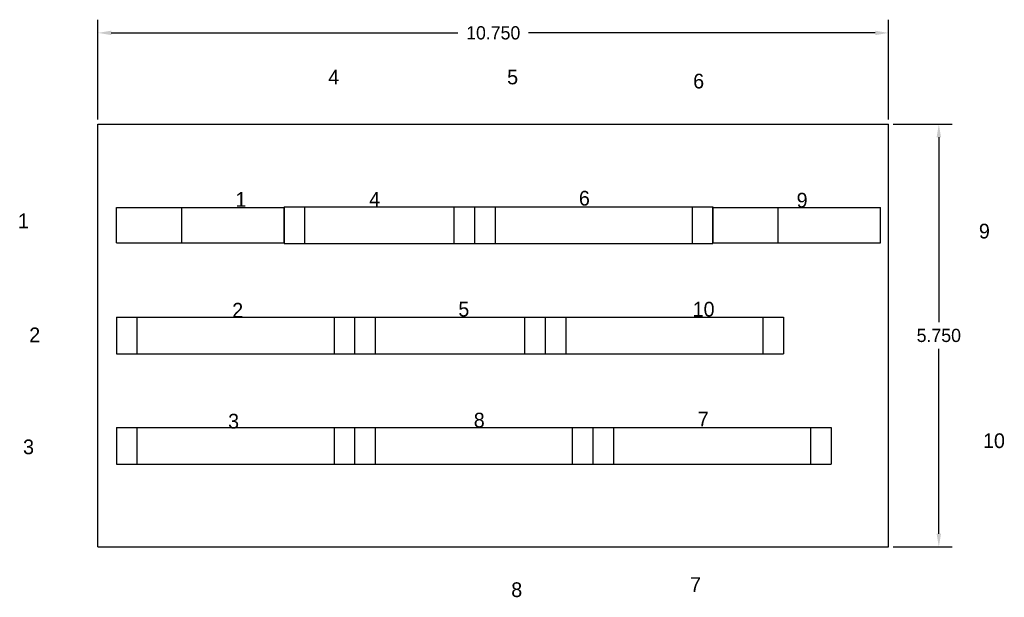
# Model space of a CAD drawing. Extents: x -0.2 to 13.2, y 1.1 to 8.9.
import ezdxf

# ---------------------------------------------------------------- set-up
doc = ezdxf.new("R2010")
doc.units = 0
doc.header["$MEASUREMENT"] = 0
doc.layers.get('0').update_dxf_attribs({"linetype": 'CONTINUOUS'})
doc.layers.get('DEFPOINTS').update_dxf_attribs({"linetype": 'CONTINUOUS'})
doc.dimstyles.get("Standard").update_dxf_attribs({"dimtxt": 0.18, "dimasz": 0.18, "dimexe": 0.18, "dimexo": 0.0625, "dimgap": 0.09, "dimtad": 0, "dimtih": 1, "dimtoh": 1, "dimdec": 4, "dimzin": 0, "dimtxsty": 'STANDARD', "dimcen": 0.09, "dimazin": 3, "dimtfac": 1, "dimtdec": 4, "dimtofl": 0, "dimtmove": 0, "dimatfit": 3, "dimtolj": 1, "dimtzin": 0})

# ---------------------------------------------------------------- blocks, each defined once
blk = doc.blocks.new('*D0')
at = {"color": 0, "linetype": 'BYBLOCK'}
for p, q in [((11.644, 7.514), (12.445, 7.514)), ((12.265, 7.334), (12.265, 4.819)), ((12.265, 1.944), (12.265, 4.459)), ((11.644, 1.764), (12.445, 1.764))]:
    blk.add_line(p, q, dxfattribs=at)
for points in [[(12.235, 7.334), (12.295, 7.334), (12.265, 7.514)], [(12.235, 1.944), (12.295, 1.944), (12.265, 1.764)]]:
    blk.add_solid(points, dxfattribs=at)
at = {"layer": 'DEFPOINTS', "color": 0, "linetype": 'BYBLOCK'}
for p in [(11.581, 7.514), (11.581, 1.764), (12.265, 1.764)]:
    blk.add_point(p, dxfattribs=at)
at = {"color": 0, "linetype": 'BYBLOCK', "insert": (12.265, 4.639), "char_height": 0.18, "attachment_point": 5}
blk.add_mtext('\\A1;5.750', dxfattribs=at)
blk = doc.blocks.new('T8')
for p, q in [((1.041, 6.272), (4.281, 6.272)), ((1.041, 6.272), (1.041, 5.772)), ((1.321, 6.272), (1.321, 5.772)), ((4.001, 6.272), (4.001, 5.772)), ((4.281, 6.272), (4.281, 5.772)), ((1.041, 5.772), (4.281, 5.772))]:
    blk.add_line(p, q)
blk = doc.blocks.new('T6')
for p, q in [((1.041, 5.369), (3.631, 5.369)), ((1.041, 5.369), (1.041, 4.869)), ((1.321, 5.369), (1.321, 4.869)), ((3.351, 5.369), (3.351, 4.869)), ((3.631, 5.369), (3.631, 4.869)), ((1.041, 4.869), (3.631, 4.869))]:
    blk.add_line(p, q)
blk = doc.blocks.new('MF26')
for p, q in [((0, 0.24), (2.28, 0.24)), ((0, -0.24), (0, 0.24)), ((0.89, -0.24), (0.89, 0.24)), ((2.28, -0.24), (2.28, 0.24)), ((0, -0.24), (2.28, -0.24))]:
    blk.add_line(p, q)
blk = doc.blocks.new('*D7')
at = {"color": 0, "linetype": 'BYBLOCK'}
for p, q in [((0.831, 7.576), (0.831, 8.933)), ((11.581, 7.576), (11.581, 8.933)), ((1.011, 8.753), (5.726, 8.753)), ((11.401, 8.753), (6.686, 8.753))]:
    blk.add_line(p, q, dxfattribs=at)
for points in [[(1.011, 8.783), (1.011, 8.723), (0.831, 8.753)], [(11.401, 8.783), (11.401, 8.723), (11.581, 8.753)]]:
    blk.add_solid(points, dxfattribs=at)
at = {"layer": 'DEFPOINTS', "color": 0, "linetype": 'BYBLOCK'}
for p in [(11.581, 8.753), (0.831, 7.514), (11.581, 7.514)]:
    blk.add_point(p, dxfattribs=at)
at = {"color": 0, "linetype": 'BYBLOCK', "insert": (6.206, 8.753), "char_height": 0.18, "attachment_point": 5}
blk.add_mtext('\\A1;10.750', dxfattribs=at)

msp = doc.modelspace()

# ---------------------------------------------------------------- linework, layer by layer
for p, q in [((0.8314, 1.764), (0.8314, 7.514)), ((0.8314, 7.514), (11.5814, 7.514)), ((11.5814, 1.764), (11.5814, 7.514)), ((0.8314, 1.764), (11.5814, 1.764))]:
    msp.add_line(p, q)

# ---------------------------------------------------------------- block references
for name, p in [('MF26', (1.0814, 6.139)), ('T6', (2.3199, 1.0203)), ('T8', (4.9099, 0.1168)), ('MF26', (9.1914, 6.139)), ('T8', (0.0399, -1.3832)), ('T6', (3.2799, -0.4797)), ('T8', (5.8699, -1.3832)), ('T8', (0.0399, -2.8832)), ('T8', (3.2799, -2.8832)), ('T8', (6.5199, -2.8832))]:
    msp.add_blockref(name, p)

# ---------------------------------------------------------------- texts
for s, p in [('4', (3.9634, 8.054)), ('5', (6.3952, 8.054)), ('6', (8.9248, 7.9981)), ('1', (2.7014, 6.389)), ('4', (4.5198, 6.3916)), ('6', (7.3708, 6.4056)), ('9', (10.3314, 6.379)), ('1', (-0.2572, 6.0982)), ('9', (12.8101, 5.9585)), ('5', (5.7314, 4.8968)), ('10', (8.9178, 4.8968)), ('2', (2.6568, 4.8828)), ('2', (-0.1035, 4.5476)), ('3', (2.6009, 3.3741)), ('8', (5.9414, 3.389)), ('7', (8.9876, 3.402)), ('3', (-0.1874, 3.0248)), ('10', (12.866, 3.1086)), ('7', (8.8829, 1.1528)), ('8', (6.4511, 1.083))]:
    msp.add_text(s, height=0.2).set_placement(p)

# ---------------------------------------------------------------- dimensions: what is measured, and where the dimension line sits
dim = msp.add_linear_dim(base=(11.5814, 8.7526), p1=(0.8314, 7.514), p2=(11.5814, 7.514), dimstyle='STANDARD', override={"dimdec": 3})
dim.commit()
dim.dimension.update_dxf_attribs({"geometry": '*D7', "text_midpoint": (6.2064, 8.7526)})
dim = msp.add_linear_dim(base=(12.2651, 1.764), p1=(11.5814, 7.514), p2=(11.5814, 1.764), angle=90, dimstyle='STANDARD', override={"dimdec": 3})
dim.commit()
dim.dimension.update_dxf_attribs({"geometry": '*D0', "text_midpoint": (12.2651, 4.639)})

doc.saveas('drawing.dxf')
